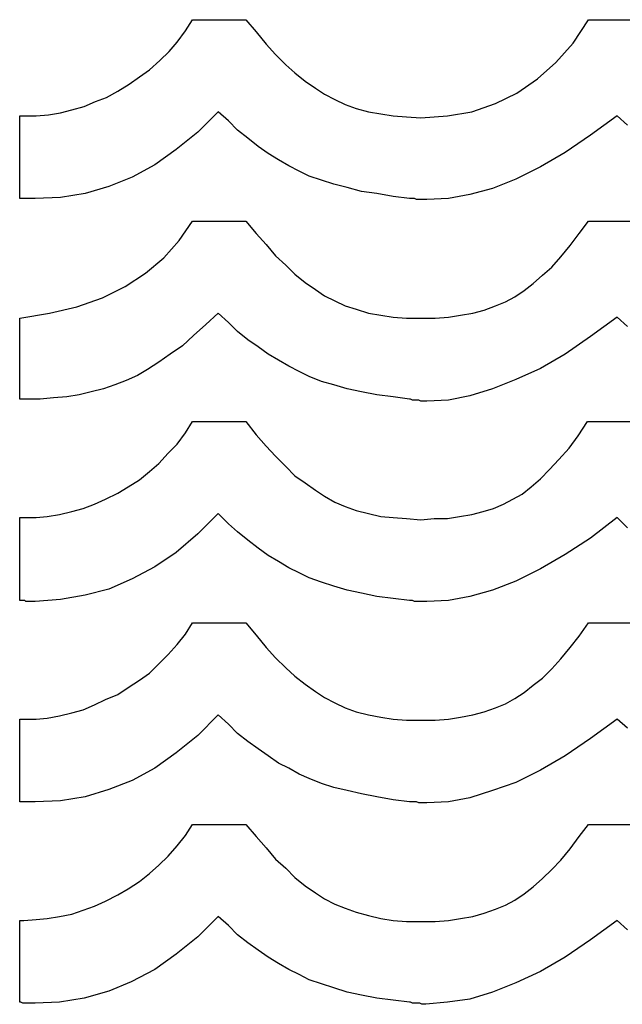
# Model space of a CAD drawing. Extents: x 0.2 to 23.8, y -0.5 to 2.
# Tile 3 of 7: x 8.2 to 9.4, y -0.3 to 1.6. Entities that reach past the tile are written whole.
import ezdxf

# ---------------------------------------------------------------- set-up
doc = ezdxf.new("R2010")
doc.units = 0

msp = doc.modelspace()

# ---------------------------------------------------------------- linework, layer by layer
at = {"color": 0}
for p, q in [((8.525391, 1.583984, 0.5), (8.539063, 1.605469, 0.5)), ((8.539063, 1.605469, 0.5), (8.640625, 1.605469, 0.5)), ((8.640625, 1.605469, 0.5), (8.660156, 1.582031, 0.5)), ((9.265625, 1.560547, 0.5), (9.294922, 1.605469, 0.5)), ((9.294922, 1.605469, 0.5), (9.394531, 1.605469, 0.5)), ((8.509766, 1.5625, 0.5), (8.525391, 1.583984, 0.5)), ((8.660156, 1.582031, 0.5), (8.679688, 1.558594, 0.5)), ((8.494141, 1.544922, 0.5), (8.509766, 1.5625, 0.5)), ((8.476563, 1.527344, 0.5), (8.494141, 1.544922, 0.5)), ((8.679688, 1.558594, 0.5), (8.697266, 1.539063, 0.5)), ((9.232422, 1.523438, 0.5), (9.265625, 1.560547, 0.5)), ((8.457031, 1.509766, 0.5), (8.476563, 1.527344, 0.5)), ((8.697266, 1.539063, 0.5), (8.716797, 1.519531, 0.5)), ((8.4375, 1.496094, 0.5), (8.457031, 1.509766, 0.5)), ((8.716797, 1.519531, 0.5), (8.734375, 1.503906, 0.5)), ((9.197266, 1.492188, 0.5), (9.232422, 1.523438, 0.5)), ((8.417969, 1.482422, 0.5), (8.4375, 1.496094, 0.5)), ((8.734375, 1.503906, 0.5), (8.753906, 1.488281, 0.5)), ((8.753906, 1.488281, 0.5), (8.773438, 1.474609, 0.5)), ((9.158203, 1.464844, 0.5), (9.197266, 1.492188, 0.5)), ((8.375, 1.457031, 0.5), (8.396484, 1.46875, 0.5)), ((8.396484, 1.46875, 0.5), (8.417969, 1.482422, 0.5)), ((8.773438, 1.474609, 0.5), (8.791016, 1.462891, 0.5)), ((8.332031, 1.439453, 0.5), (8.353516, 1.449219, 0.5)), ((8.353516, 1.449219, 0.5), (8.375, 1.457031, 0.5)), ((8.791016, 1.462891, 0.5), (8.810547, 1.453125, 0.5)), ((8.810547, 1.453125, 0.5), (8.830078, 1.443359, 0.5)), ((9.117188, 1.445313, 0.5), (9.158203, 1.464844, 0.5)), ((8.287109, 1.427734, 0.5), (8.308594, 1.433594, 0.5)), ((8.308594, 1.433594, 0.5), (8.332031, 1.439453, 0.5)), ((8.587891, 1.429688, 0.5), (8.548828, 1.390625, 0.5)), ((8.607422, 1.412109, 0.5), (8.587891, 1.429688, 0.5)), ((8.830078, 1.443359, 0.5), (8.851563, 1.435547, 0.5)), ((8.851563, 1.435547, 0.5), (8.875, 1.429688, 0.5)), ((8.875, 1.429688, 0.5), (8.898438, 1.425781, 0.5)), ((9.025391, 1.421875, 0.5), (9.072266, 1.429688, 0.5)), ((9.072266, 1.429688, 0.5), (9.117188, 1.445313, 0.5)), ((8.208984, 1.263672, 0.5), (8.208984, 1.421875, 0.5)), ((8.208984, 1.421875, 0.5), (8.210938, 1.421875, 0.5)), ((8.208984, 1.421875, 0.5), (8.208984, 1.421875, 0.5)), ((8.210938, 1.421875, 0.5), (8.212891, 1.421875, 0.5)), ((8.212891, 1.421875, 0.5), (8.214844, 1.421875, 0.5)), ((8.212891, 1.421875, 0.5), (8.212891, 1.421875, 0.5)), ((8.214844, 1.421875, 0.5), (8.214844, 1.421875, 0.5)), ((8.214844, 1.421875, 0.5), (8.216797, 1.421875, 0.5)), ((8.216797, 1.421875, 0.5), (8.21875, 1.421875, 0.5)), ((8.21875, 1.421875, 0.5), (8.240234, 1.421875, 0.5)), ((8.240234, 1.421875, 0.5), (8.263672, 1.423828, 0.5)), ((8.263672, 1.423828, 0.5), (8.287109, 1.427734, 0.5)), ((8.625, 1.394531, 0.5), (8.607422, 1.412109, 0.5)), ((8.898438, 1.425781, 0.5), (8.921875, 1.421875, 0.5)), ((8.921875, 1.421875, 0.5), (8.947266, 1.419922, 0.5)), ((8.947266, 1.419922, 0.5), (8.974609, 1.417969, 0.5)), ((8.974609, 1.417969, 0.5), (9.025391, 1.421875, 0.5)), ((9.349609, 1.421875, 0.5), (9.298828, 1.384766, 0.5)), ((9.369141, 1.404297, 0.5), (9.349609, 1.421875, 0.5)), ((8.644531, 1.378906, 0.5), (8.625, 1.394531, 0.5)), ((8.548828, 1.390625, 0.5), (8.507813, 1.357422, 0.5)), ((8.664063, 1.363281, 0.5), (8.644531, 1.378906, 0.5)), ((9.298828, 1.384766, 0.5), (9.25, 1.351563, 0.5)), ((8.507813, 1.357422, 0.5), (8.466797, 1.328125, 0.5)), ((8.683594, 1.349609, 0.5), (8.664063, 1.363281, 0.5)), ((8.703125, 1.337891, 0.5), (8.683594, 1.349609, 0.5)), ((8.722656, 1.326172, 0.5), (8.703125, 1.337891, 0.5)), ((9.25, 1.351563, 0.5), (9.203125, 1.324219, 0.5)), ((8.466797, 1.328125, 0.5), (8.423828, 1.304688, 0.5)), ((8.742188, 1.316406, 0.5), (8.722656, 1.326172, 0.5)), ((9.203125, 1.324219, 0.5), (9.15625, 1.300781, 0.5)), ((8.423828, 1.304688, 0.5), (8.378906, 1.287109, 0.5)), ((8.761719, 1.306641, 0.5), (8.742188, 1.316406, 0.5)), ((8.785156, 1.298828, 0.5), (8.761719, 1.306641, 0.5)), ((8.808594, 1.291016, 0.5), (8.785156, 1.298828, 0.5)), ((9.15625, 1.300781, 0.5), (9.111328, 1.283203, 0.5)), ((8.378906, 1.287109, 0.5), (8.333984, 1.273438, 0.5)), ((8.833984, 1.285156, 0.5), (8.808594, 1.291016, 0.5)), ((8.861328, 1.277344, 0.5), (8.833984, 1.285156, 0.5)), ((9.111328, 1.283203, 0.5), (9.068359, 1.271484, 0.5)), ((8.210938, 1.263672, 0.5), (8.208984, 1.263672, 0.5)), ((8.214844, 1.263672, 0.5), (8.210938, 1.263672, 0.5)), ((8.21875, 1.263672, 0.5), (8.214844, 1.263672, 0.5)), ((8.220703, 1.263672, 0.5), (8.21875, 1.263672, 0.5)), ((8.224609, 1.263672, 0.5), (8.220703, 1.263672, 0.5)), ((8.230469, 1.263672, 0.5), (8.224609, 1.263672, 0.5)), ((8.234375, 1.263672, 0.5), (8.230469, 1.263672, 0.5)), ((8.238281, 1.263672, 0.5), (8.234375, 1.263672, 0.5)), ((8.287109, 1.265625, 0.5), (8.238281, 1.263672, 0.5)), ((8.333984, 1.273438, 0.5), (8.287109, 1.265625, 0.5)), ((8.890625, 1.273438, 0.5), (8.861328, 1.277344, 0.5)), ((8.921875, 1.267578, 0.5), (8.890625, 1.273438, 0.5)), ((8.953125, 1.263672, 0.5), (8.921875, 1.267578, 0.5)), ((8.955078, 1.263672, 0.5), (8.953125, 1.263672, 0.5)), ((8.953125, 1.263672, 0.5), (8.953125, 1.263672, 0.5)), ((8.958984, 1.263672, 0.5), (8.955078, 1.263672, 0.5)), ((8.955078, 1.263672, 0.5), (8.955078, 1.263672, 0.5)), ((8.955078, 1.263672, 0.5), (8.955078, 1.263672, 0.5)), ((8.955078, 1.263672, 0.5), (8.955078, 1.263672, 0.5)), ((8.962891, 1.263672, 0.5), (8.958984, 1.263672, 0.5)), ((8.966797, 1.261719, 0.5), (8.962891, 1.263672, 0.5)), ((8.970703, 1.261719, 0.5), (8.966797, 1.261719, 0.5)), ((8.974609, 1.261719, 0.5), (8.970703, 1.261719, 0.5)), ((8.978516, 1.261719, 0.5), (8.974609, 1.261719, 0.5)), ((8.982422, 1.261719, 0.5), (8.978516, 1.261719, 0.5)), ((8.986328, 1.261719, 0.5), (8.982422, 1.261719, 0.5)), ((9.027344, 1.263672, 0.5), (8.986328, 1.261719, 0.5)), ((9.068359, 1.271484, 0.5), (9.027344, 1.263672, 0.5)), ((8.513672, 1.183594, 0.5), (8.539063, 1.220703, 0.5)), ((8.539063, 1.220703, 0.5), (8.640625, 1.220703, 0.5)), ((8.640625, 1.220703, 0.5), (8.660156, 1.197266, 0.5)), ((9.277344, 1.197266, 0.5), (9.294922, 1.220703, 0.5)), ((9.294922, 1.220703, 0.5), (9.400391, 1.220703, 0.5)), ((8.660156, 1.197266, 0.5), (8.679688, 1.175781, 0.5)), ((9.259766, 1.173828, 0.5), (9.277344, 1.197266, 0.5)), ((8.484375, 1.150391, 0.5), (8.513672, 1.183594, 0.5)), ((8.679688, 1.175781, 0.5), (8.697266, 1.154297, 0.5)), ((9.242188, 1.152344, 0.5), (9.259766, 1.173828, 0.5)), ((8.449219, 1.121094, 0.5), (8.484375, 1.150391, 0.5)), ((8.697266, 1.154297, 0.5), (8.716797, 1.136719, 0.5)), ((9.224609, 1.132813, 0.5), (9.242188, 1.152344, 0.5)), ((8.716797, 1.136719, 0.5), (8.734375, 1.119141, 0.5)), ((9.207031, 1.117188, 0.5), (9.224609, 1.132813, 0.5)), ((8.410156, 1.095703, 0.5), (8.449219, 1.121094, 0.5)), ((8.734375, 1.119141, 0.5), (8.753906, 1.103516, 0.5)), ((9.189453, 1.101563, 0.5), (9.207031, 1.117188, 0.5)), ((8.367188, 1.074219, 0.5), (8.410156, 1.095703, 0.5)), ((8.753906, 1.103516, 0.5), (8.773438, 1.089844, 0.5)), ((9.171875, 1.087891, 0.5), (9.189453, 1.101563, 0.5)), ((8.318359, 1.056641, 0.5), (8.367188, 1.074219, 0.5)), ((8.773438, 1.089844, 0.5), (8.791016, 1.078125, 0.5)), ((8.791016, 1.078125, 0.5), (8.810547, 1.068359, 0.5)), ((9.136719, 1.066406, 0.5), (9.154297, 1.076172, 0.5)), ((9.154297, 1.076172, 0.5), (9.171875, 1.087891, 0.5)), ((8.265625, 1.044922, 0.5), (8.318359, 1.056641, 0.5)), ((8.810547, 1.068359, 0.5), (8.830078, 1.058594, 0.5)), ((8.830078, 1.058594, 0.5), (8.851563, 1.052734, 0.5)), ((9.095703, 1.050781, 0.5), (9.117188, 1.058594, 0.5)), ((9.117188, 1.058594, 0.5), (9.136719, 1.066406, 0.5)), ((8.208984, 1.035156, 0.5), (8.265625, 1.044922, 0.5)), ((8.208984, 0.880859, 0.5), (8.208984, 1.035156, 0.5)), ((8.587891, 1.044922, 0.5), (8.564453, 1.023438, 0.5)), ((8.607422, 1.027344, 0.5), (8.587891, 1.044922, 0.5)), ((8.851563, 1.052734, 0.5), (8.875, 1.044922, 0.5)), ((8.875, 1.044922, 0.5), (8.898438, 1.041016, 0.5)), ((8.898438, 1.041016, 0.5), (8.921875, 1.037109, 0.5)), ((8.921875, 1.037109, 0.5), (8.947266, 1.035156, 0.5)), ((8.947266, 1.035156, 0.5), (8.974609, 1.035156, 0.5)), ((8.974609, 1.035156, 0.5), (9.001953, 1.035156, 0.5)), ((9.001953, 1.035156, 0.5), (9.027344, 1.037109, 0.5)), ((9.027344, 1.037109, 0.5), (9.050781, 1.041016, 0.5)), ((9.050781, 1.041016, 0.5), (9.074219, 1.044922, 0.5)), ((9.074219, 1.044922, 0.5), (9.095703, 1.050781, 0.5)), ((9.349609, 1.037109, 0.5), (9.298828, 1, 0.5)), ((9.369141, 1.019531, 0.5), (9.349609, 1.037109, 0.5)), ((8.564453, 1.023438, 0.5), (8.541016, 1.001953, 0.5)), ((8.625, 1.009766, 0.5), (8.607422, 1.027344, 0.5)), ((8.541016, 1.001953, 0.5), (8.519531, 0.982422, 0.5)), ((8.644531, 0.994141, 0.5), (8.625, 1.009766, 0.5)), ((9.298828, 1, 0.5), (9.25, 0.966797, 0.5)), ((8.519531, 0.982422, 0.5), (8.496094, 0.966797, 0.5)), ((8.664063, 0.980469, 0.5), (8.644531, 0.994141, 0.5)), ((8.683594, 0.966797, 0.5), (8.664063, 0.980469, 0.5)), ((8.496094, 0.966797, 0.5), (8.474609, 0.951172, 0.5)), ((8.703125, 0.955078, 0.5), (8.683594, 0.966797, 0.5)), ((9.25, 0.966797, 0.5), (9.203125, 0.939453, 0.5)), ((8.474609, 0.951172, 0.5), (8.453125, 0.9375, 0.5)), ((8.722656, 0.943359, 0.5), (8.703125, 0.955078, 0.5)), ((8.742188, 0.933594, 0.5), (8.722656, 0.943359, 0.5)), ((8.433594, 0.925781, 0.5), (8.412109, 0.916016, 0.5)), ((8.453125, 0.9375, 0.5), (8.433594, 0.925781, 0.5)), ((8.761719, 0.923828, 0.5), (8.742188, 0.933594, 0.5)), ((8.785156, 0.914063, 0.5), (8.761719, 0.923828, 0.5)), ((9.203125, 0.939453, 0.5), (9.15625, 0.917969, 0.5)), ((8.390625, 0.908203, 0.5), (8.369141, 0.900391, 0.5)), ((8.412109, 0.916016, 0.5), (8.390625, 0.908203, 0.5)), ((8.808594, 0.908203, 0.5), (8.785156, 0.914063, 0.5)), ((8.833984, 0.900391, 0.5), (8.808594, 0.908203, 0.5)), ((9.15625, 0.917969, 0.5), (9.111328, 0.900391, 0.5)), ((8.298828, 0.884766, 0.5), (8.273438, 0.882813, 0.5)), ((8.322266, 0.888672, 0.5), (8.298828, 0.884766, 0.5)), ((8.345703, 0.894531, 0.5), (8.322266, 0.888672, 0.5)), ((8.369141, 0.900391, 0.5), (8.345703, 0.894531, 0.5)), ((8.861328, 0.894531, 0.5), (8.833984, 0.900391, 0.5)), ((8.890625, 0.888672, 0.5), (8.861328, 0.894531, 0.5)), ((8.921875, 0.884766, 0.5), (8.890625, 0.888672, 0.5)), ((8.953125, 0.880859, 0.5), (8.921875, 0.884766, 0.5)), ((9.068359, 0.886719, 0.5), (9.027344, 0.878906, 0.5)), ((9.111328, 0.900391, 0.5), (9.068359, 0.886719, 0.5)), ((8.210938, 0.880859, 0.5), (8.208984, 0.880859, 0.5)), ((8.212891, 0.880859, 0.5), (8.210938, 0.880859, 0.5)), ((8.214844, 0.880859, 0.5), (8.212891, 0.880859, 0.5)), ((8.212891, 0.880859, 0.5), (8.212891, 0.880859, 0.5)), ((8.216797, 0.880859, 0.5), (8.214844, 0.880859, 0.5)), ((8.21875, 0.880859, 0.5), (8.216797, 0.880859, 0.5)), ((8.220703, 0.880859, 0.5), (8.21875, 0.880859, 0.5)), ((8.21875, 0.880859, 0.5), (8.21875, 0.880859, 0.5)), ((8.248047, 0.880859, 0.5), (8.220703, 0.880859, 0.5)), ((8.273438, 0.882813, 0.5), (8.248047, 0.880859, 0.5)), ((8.955078, 0.880859, 0.5), (8.953125, 0.880859, 0.5)), ((8.953125, 0.880859, 0.5), (8.953125, 0.880859, 0.5)), ((8.958984, 0.878906, 0.5), (8.955078, 0.880859, 0.5)), ((8.955078, 0.880859, 0.5), (8.955078, 0.880859, 0.5)), ((8.955078, 0.880859, 0.5), (8.955078, 0.880859, 0.5)), ((8.955078, 0.880859, 0.5), (8.955078, 0.880859, 0.5)), ((8.962891, 0.878906, 0.5), (8.958984, 0.878906, 0.5)), ((8.966797, 0.878906, 0.5), (8.962891, 0.878906, 0.5)), ((8.970703, 0.878906, 0.5), (8.966797, 0.878906, 0.5)), ((8.974609, 0.876953, 0.5), (8.970703, 0.878906, 0.5)), ((8.978516, 0.876953, 0.5), (8.974609, 0.876953, 0.5)), ((8.982422, 0.876953, 0.5), (8.978516, 0.876953, 0.5)), ((8.986328, 0.876953, 0.5), (8.982422, 0.876953, 0.5)), ((9.027344, 0.878906, 0.5), (8.986328, 0.876953, 0.5)), ((8.525391, 0.816406, 0.5), (8.539063, 0.837891, 0.5)), ((8.539063, 0.837891, 0.5), (8.640625, 0.837891, 0.5)), ((8.640625, 0.837891, 0.5), (8.660156, 0.8125, 0.5)), ((9.275391, 0.810547, 0.5), (9.292969, 0.837891, 0.5)), ((9.292969, 0.837891, 0.5), (9.400391, 0.837891, 0.5)), ((8.509766, 0.794922, 0.5), (8.525391, 0.816406, 0.5)), ((8.660156, 0.8125, 0.5), (8.679688, 0.791016, 0.5)), ((9.257813, 0.787109, 0.5), (9.275391, 0.810547, 0.5)), ((8.492188, 0.777344, 0.5), (8.509766, 0.794922, 0.5)), ((8.679688, 0.791016, 0.5), (8.697266, 0.771484, 0.5)), ((8.474609, 0.757813, 0.5), (8.492188, 0.777344, 0.5)), ((8.697266, 0.771484, 0.5), (8.716797, 0.751953, 0.5)), ((9.238281, 0.765625, 0.5), (9.257813, 0.787109, 0.5)), ((8.457031, 0.742188, 0.5), (8.474609, 0.757813, 0.5)), ((9.220703, 0.746094, 0.5), (9.238281, 0.765625, 0.5)), ((8.4375, 0.726563, 0.5), (8.457031, 0.742188, 0.5)), ((8.716797, 0.751953, 0.5), (8.734375, 0.734375, 0.5)), ((8.734375, 0.734375, 0.5), (8.753906, 0.720703, 0.5)), ((9.203125, 0.728516, 0.5), (9.220703, 0.746094, 0.5)), ((8.416016, 0.712891, 0.5), (8.4375, 0.726563, 0.5)), ((8.753906, 0.720703, 0.5), (8.773438, 0.707031, 0.5)), ((9.185547, 0.712891, 0.5), (9.203125, 0.728516, 0.5)), ((8.373047, 0.689453, 0.5), (8.396484, 0.701172, 0.5)), ((8.396484, 0.701172, 0.5), (8.416016, 0.712891, 0.5)), ((8.773438, 0.707031, 0.5), (8.791016, 0.695313, 0.5)), ((9.150391, 0.689453, 0.5), (9.167969, 0.699219, 0.5)), ((9.167969, 0.699219, 0.5), (9.185547, 0.712891, 0.5)), ((8.330078, 0.671875, 0.5), (8.351563, 0.679688, 0.5)), ((8.351563, 0.679688, 0.5), (8.373047, 0.689453, 0.5)), ((8.791016, 0.695313, 0.5), (8.810547, 0.683594, 0.5)), ((8.810547, 0.683594, 0.5), (8.830078, 0.675781, 0.5)), ((9.113281, 0.671875, 0.5), (9.132813, 0.679688, 0.5)), ((9.132813, 0.679688, 0.5), (9.150391, 0.689453, 0.5)), ((8.261719, 0.65625, 0.5), (8.285156, 0.660156, 0.5)), ((8.285156, 0.660156, 0.5), (8.308594, 0.666016, 0.5)), ((8.308594, 0.666016, 0.5), (8.330078, 0.671875, 0.5)), ((8.587891, 0.662109, 0.5), (8.548828, 0.623047, 0.5)), ((8.607422, 0.642578, 0.5), (8.587891, 0.662109, 0.5)), ((8.830078, 0.675781, 0.5), (8.851563, 0.667969, 0.5)), ((8.851563, 0.667969, 0.5), (8.875, 0.662109, 0.5)), ((8.875, 0.662109, 0.5), (8.898438, 0.65625, 0.5)), ((9.048828, 0.65625, 0.5), (9.072266, 0.660156, 0.5)), ((9.072266, 0.660156, 0.5), (9.09375, 0.666016, 0.5)), ((9.09375, 0.666016, 0.5), (9.113281, 0.671875, 0.5)), ((8.208984, 0.496094, 0.5), (8.208984, 0.654297, 0.5)), ((8.208984, 0.654297, 0.5), (8.210938, 0.654297, 0.5)), ((8.208984, 0.654297, 0.5), (8.208984, 0.654297, 0.5)), ((8.210938, 0.654297, 0.5), (8.210938, 0.654297, 0.5)), ((8.210938, 0.654297, 0.5), (8.212891, 0.654297, 0.5)), ((8.212891, 0.654297, 0.5), (8.212891, 0.654297, 0.5)), ((8.212891, 0.654297, 0.5), (8.214844, 0.654297, 0.5)), ((8.214844, 0.654297, 0.5), (8.216797, 0.654297, 0.5)), ((8.214844, 0.654297, 0.5), (8.214844, 0.654297, 0.5)), ((8.216797, 0.654297, 0.5), (8.240234, 0.654297, 0.5)), ((8.240234, 0.654297, 0.5), (8.261719, 0.65625, 0.5)), ((8.625, 0.626953, 0.5), (8.607422, 0.642578, 0.5)), ((8.898438, 0.65625, 0.5), (8.921875, 0.654297, 0.5)), ((8.921875, 0.654297, 0.5), (8.947266, 0.652344, 0.5)), ((8.947266, 0.652344, 0.5), (8.974609, 0.650391, 0.5)), ((8.974609, 0.650391, 0.5), (9, 0.652344, 0.5)), ((9, 0.652344, 0.5), (9.025391, 0.652344, 0.5)), ((9.025391, 0.652344, 0.5), (9.048828, 0.65625, 0.5)), ((9.349609, 0.654297, 0.5), (9.298828, 0.615234, 0.5)), ((9.369141, 0.634766, 0.5), (9.349609, 0.654297, 0.5)), ((8.548828, 0.623047, 0.5), (8.507813, 0.587891, 0.5)), ((8.644531, 0.611328, 0.5), (8.625, 0.626953, 0.5)), ((8.664063, 0.595703, 0.5), (8.644531, 0.611328, 0.5)), ((9.298828, 0.615234, 0.5), (9.25, 0.583984, 0.5)), ((8.507813, 0.587891, 0.5), (8.466797, 0.560547, 0.5)), ((8.683594, 0.582031, 0.5), (8.664063, 0.595703, 0.5)), ((9.25, 0.583984, 0.5), (9.203125, 0.556641, 0.5)), ((8.703125, 0.570313, 0.5), (8.683594, 0.582031, 0.5)), ((8.722656, 0.558594, 0.5), (8.703125, 0.570313, 0.5)), ((8.466797, 0.560547, 0.5), (8.423828, 0.537109, 0.5)), ((8.742188, 0.548828, 0.5), (8.722656, 0.558594, 0.5)), ((8.761719, 0.539063, 0.5), (8.742188, 0.548828, 0.5)), ((9.203125, 0.556641, 0.5), (9.15625, 0.533203, 0.5)), ((8.423828, 0.537109, 0.5), (8.378906, 0.517578, 0.5)), ((8.785156, 0.53125, 0.5), (8.761719, 0.539063, 0.5)), ((8.808594, 0.523438, 0.5), (8.785156, 0.53125, 0.5)), ((9.15625, 0.533203, 0.5), (9.111328, 0.515625, 0.5)), ((8.378906, 0.517578, 0.5), (8.333984, 0.505859, 0.5)), ((8.833984, 0.515625, 0.5), (8.808594, 0.523438, 0.5)), ((8.861328, 0.509766, 0.5), (8.833984, 0.515625, 0.5)), ((8.890625, 0.503906, 0.5), (8.861328, 0.509766, 0.5)), ((9.111328, 0.515625, 0.5), (9.068359, 0.503906, 0.5)), ((8.210938, 0.496094, 0.5), (8.208984, 0.496094, 0.5)), ((8.214844, 0.496094, 0.5), (8.210938, 0.496094, 0.5)), ((8.21875, 0.496094, 0.5), (8.214844, 0.496094, 0.5)), ((8.220703, 0.494141, 0.5), (8.21875, 0.496094, 0.5)), ((8.224609, 0.494141, 0.5), (8.220703, 0.494141, 0.5)), ((8.230469, 0.494141, 0.5), (8.224609, 0.494141, 0.5)), ((8.234375, 0.494141, 0.5), (8.230469, 0.494141, 0.5)), ((8.238281, 0.494141, 0.5), (8.234375, 0.494141, 0.5)), ((8.287109, 0.498047, 0.5), (8.238281, 0.494141, 0.5)), ((8.333984, 0.505859, 0.5), (8.287109, 0.498047, 0.5)), ((8.921875, 0.5, 0.5), (8.890625, 0.503906, 0.5)), ((8.953125, 0.496094, 0.5), (8.921875, 0.5, 0.5)), ((8.955078, 0.496094, 0.5), (8.953125, 0.496094, 0.5)), ((8.953125, 0.496094, 0.5), (8.953125, 0.496094, 0.5)), ((8.958984, 0.496094, 0.5), (8.955078, 0.496094, 0.5)), ((8.955078, 0.496094, 0.5), (8.955078, 0.496094, 0.5)), ((8.955078, 0.496094, 0.5), (8.955078, 0.496094, 0.5)), ((8.955078, 0.496094, 0.5), (8.955078, 0.496094, 0.5)), ((8.962891, 0.494141, 0.5), (8.958984, 0.496094, 0.5)), ((8.966797, 0.494141, 0.5), (8.962891, 0.494141, 0.5)), ((8.970703, 0.494141, 0.5), (8.966797, 0.494141, 0.5)), ((8.974609, 0.494141, 0.5), (8.970703, 0.494141, 0.5)), ((8.978516, 0.494141, 0.5), (8.974609, 0.494141, 0.5)), ((8.982422, 0.494141, 0.5), (8.978516, 0.494141, 0.5)), ((8.986328, 0.494141, 0.5), (8.982422, 0.494141, 0.5)), ((9.027344, 0.496094, 0.5), (8.986328, 0.494141, 0.5)), ((9.068359, 0.503906, 0.5), (9.027344, 0.496094, 0.5)), ((8.525391, 0.431641, 0.5), (8.539063, 0.453125, 0.5)), ((8.539063, 0.453125, 0.5), (8.640625, 0.453125, 0.5)), ((8.640625, 0.453125, 0.5), (8.660156, 0.429688, 0.5)), ((9.277344, 0.427734, 0.5), (9.294922, 0.453125, 0.5)), ((9.294922, 0.453125, 0.5), (9.400391, 0.453125, 0.5)), ((8.509766, 0.412109, 0.5), (8.525391, 0.431641, 0.5)), ((8.660156, 0.429688, 0.5), (8.679688, 0.40625, 0.5)), ((9.259766, 0.40625, 0.5), (9.277344, 0.427734, 0.5)), ((8.492188, 0.392578, 0.5), (8.509766, 0.412109, 0.5)), ((8.679688, 0.40625, 0.5), (8.697266, 0.386719, 0.5)), ((9.242188, 0.384766, 0.5), (9.259766, 0.40625, 0.5)), ((8.474609, 0.375, 0.5), (8.492188, 0.392578, 0.5)), ((8.697266, 0.386719, 0.5), (8.716797, 0.367188, 0.5)), ((9.224609, 0.365234, 0.5), (9.242188, 0.384766, 0.5)), ((8.4375, 0.34375, 0.5), (8.457031, 0.357422, 0.5)), ((8.457031, 0.357422, 0.5), (8.474609, 0.375, 0.5)), ((8.716797, 0.367188, 0.5), (8.734375, 0.351563, 0.5)), ((9.207031, 0.347656, 0.5), (9.224609, 0.365234, 0.5)), ((8.416016, 0.330078, 0.5), (8.4375, 0.34375, 0.5)), ((8.734375, 0.351563, 0.5), (8.753906, 0.335938, 0.5)), ((9.189453, 0.333984, 0.5), (9.207031, 0.347656, 0.5)), ((8.396484, 0.316406, 0.5), (8.416016, 0.330078, 0.5)), ((8.753906, 0.335938, 0.5), (8.773438, 0.322266, 0.5)), ((8.773438, 0.322266, 0.5), (8.791016, 0.310547, 0.5)), ((9.154297, 0.308594, 0.5), (9.171875, 0.320313, 0.5)), ((9.171875, 0.320313, 0.5), (9.189453, 0.333984, 0.5)), ((8.351563, 0.296875, 0.5), (8.373047, 0.306641, 0.5)), ((8.373047, 0.306641, 0.5), (8.396484, 0.316406, 0.5)), ((8.791016, 0.310547, 0.5), (8.810547, 0.300781, 0.5)), ((9.136719, 0.298828, 0.5), (9.154297, 0.308594, 0.5)), ((8.308594, 0.28125, 0.5), (8.330078, 0.287109, 0.5)), ((8.330078, 0.287109, 0.5), (8.351563, 0.296875, 0.5)), ((8.810547, 0.300781, 0.5), (8.830078, 0.291016, 0.5)), ((8.830078, 0.291016, 0.5), (8.851563, 0.283203, 0.5)), ((8.851563, 0.283203, 0.5), (8.875, 0.277344, 0.5)), ((9.074219, 0.277344, 0.5), (9.095703, 0.283203, 0.5)), ((9.095703, 0.283203, 0.5), (9.117188, 0.291016, 0.5)), ((9.117188, 0.291016, 0.5), (9.136719, 0.298828, 0.5)), ((8.208984, 0.111328, 0.5), (8.208984, 0.269531, 0.5)), ((8.208984, 0.269531, 0.5), (8.208984, 0.269531, 0.5)), ((8.208984, 0.269531, 0.5), (8.210938, 0.269531, 0.5)), ((8.210938, 0.269531, 0.5), (8.212891, 0.269531, 0.5)), ((8.210938, 0.269531, 0.5), (8.210938, 0.269531, 0.5)), ((8.212891, 0.269531, 0.5), (8.212891, 0.269531, 0.5)), ((8.212891, 0.269531, 0.5), (8.214844, 0.269531, 0.5)), ((8.214844, 0.269531, 0.5), (8.214844, 0.269531, 0.5)), ((8.214844, 0.269531, 0.5), (8.216797, 0.269531, 0.5)), ((8.216797, 0.269531, 0.5), (8.240234, 0.269531, 0.5)), ((8.240234, 0.269531, 0.5), (8.261719, 0.271484, 0.5)), ((8.261719, 0.271484, 0.5), (8.285156, 0.275391, 0.5)), ((8.285156, 0.275391, 0.5), (8.308594, 0.28125, 0.5)), ((8.587891, 0.277344, 0.5), (8.548828, 0.238281, 0.5)), ((8.607422, 0.259766, 0.5), (8.587891, 0.277344, 0.5)), ((8.875, 0.277344, 0.5), (8.898438, 0.273438, 0.5)), ((8.898438, 0.273438, 0.5), (8.921875, 0.269531, 0.5)), ((8.921875, 0.269531, 0.5), (8.947266, 0.267578, 0.5)), ((8.947266, 0.267578, 0.5), (8.974609, 0.267578, 0.5)), ((8.974609, 0.267578, 0.5), (9.001953, 0.267578, 0.5)), ((9.001953, 0.267578, 0.5), (9.027344, 0.269531, 0.5)), ((9.027344, 0.269531, 0.5), (9.050781, 0.273438, 0.5)), ((9.050781, 0.273438, 0.5), (9.074219, 0.277344, 0.5)), ((9.349609, 0.269531, 0.5), (9.298828, 0.232422, 0.5)), ((9.369141, 0.251953, 0.5), (9.349609, 0.269531, 0.5)), ((8.625, 0.242188, 0.5), (8.607422, 0.259766, 0.5)), ((8.548828, 0.238281, 0.5), (8.507813, 0.205078, 0.5)), ((8.644531, 0.226563, 0.5), (8.625, 0.242188, 0.5)), ((8.664063, 0.212891, 0.5), (8.644531, 0.226563, 0.5)), ((9.298828, 0.232422, 0.5), (9.25, 0.199219, 0.5)), ((8.683594, 0.199219, 0.5), (8.664063, 0.212891, 0.5)), ((8.507813, 0.205078, 0.5), (8.466797, 0.175781, 0.5)), ((8.703125, 0.185547, 0.5), (8.683594, 0.199219, 0.5)), ((9.25, 0.199219, 0.5), (9.203125, 0.171875, 0.5)), ((8.466797, 0.175781, 0.5), (8.423828, 0.152344, 0.5)), ((8.722656, 0.175781, 0.5), (8.703125, 0.185547, 0.5)), ((8.742188, 0.164063, 0.5), (8.722656, 0.175781, 0.5)), ((9.203125, 0.171875, 0.5), (9.15625, 0.148438, 0.5)), ((8.423828, 0.152344, 0.5), (8.378906, 0.134766, 0.5)), ((8.761719, 0.15625, 0.5), (8.742188, 0.164063, 0.5)), ((8.785156, 0.146484, 0.5), (8.761719, 0.15625, 0.5)), ((8.378906, 0.134766, 0.5), (8.333984, 0.121094, 0.5)), ((8.808594, 0.138672, 0.5), (8.785156, 0.146484, 0.5)), ((8.833984, 0.132813, 0.5), (8.808594, 0.138672, 0.5)), ((8.861328, 0.126953, 0.5), (8.833984, 0.132813, 0.5)), ((9.111328, 0.132813, 0.5), (9.068359, 0.119141, 0.5)), ((9.15625, 0.148438, 0.5), (9.111328, 0.132813, 0.5)), ((8.287109, 0.113281, 0.5), (8.238281, 0.111328, 0.5)), ((8.333984, 0.121094, 0.5), (8.287109, 0.113281, 0.5)), ((8.890625, 0.121094, 0.5), (8.861328, 0.126953, 0.5)), ((8.921875, 0.115234, 0.5), (8.890625, 0.121094, 0.5)), ((8.953125, 0.111328, 0.5), (8.921875, 0.115234, 0.5)), ((9.068359, 0.119141, 0.5), (9.027344, 0.111328, 0.5)), ((8.210938, 0.111328, 0.5), (8.208984, 0.111328, 0.5)), ((8.214844, 0.111328, 0.5), (8.210938, 0.111328, 0.5)), ((8.21875, 0.111328, 0.5), (8.214844, 0.111328, 0.5)), ((8.220703, 0.111328, 0.5), (8.21875, 0.111328, 0.5)), ((8.224609, 0.111328, 0.5), (8.220703, 0.111328, 0.5)), ((8.230469, 0.111328, 0.5), (8.224609, 0.111328, 0.5)), ((8.234375, 0.111328, 0.5), (8.230469, 0.111328, 0.5)), ((8.238281, 0.111328, 0.5), (8.234375, 0.111328, 0.5)), ((8.955078, 0.111328, 0.5), (8.953125, 0.111328, 0.5)), ((8.953125, 0.111328, 0.5), (8.953125, 0.111328, 0.5)), ((8.958984, 0.111328, 0.5), (8.955078, 0.111328, 0.5)), ((8.955078, 0.111328, 0.5), (8.955078, 0.111328, 0.5)), ((8.955078, 0.111328, 0.5), (8.955078, 0.111328, 0.5)), ((8.955078, 0.111328, 0.5), (8.955078, 0.111328, 0.5)), ((8.962891, 0.111328, 0.5), (8.958984, 0.111328, 0.5)), ((8.966797, 0.111328, 0.5), (8.962891, 0.111328, 0.5)), ((8.970703, 0.109375, 0.5), (8.966797, 0.111328, 0.5)), ((8.974609, 0.109375, 0.5), (8.970703, 0.109375, 0.5)), ((8.978516, 0.109375, 0.5), (8.974609, 0.109375, 0.5)), ((8.982422, 0.109375, 0.5), (8.978516, 0.109375, 0.5)), ((8.986328, 0.109375, 0.5), (8.982422, 0.109375, 0.5)), ((9.027344, 0.111328, 0.5), (8.986328, 0.109375, 0.5)), ((8.525391, 0.046875, 0.5), (8.539063, 0.068359, 0.5)), ((8.539063, 0.068359, 0.5), (8.640625, 0.068359, 0.5)), ((8.640625, 0.068359, 0.5), (8.660156, 0.044922, 0.5)), ((9.277344, 0.044922, 0.5), (9.294922, 0.068359, 0.5)), ((9.294922, 0.068359, 0.5), (9.402344, 0.068359, 0.5)), ((8.509766, 0.027344, 0.5), (8.525391, 0.046875, 0.5)), ((8.660156, 0.044922, 0.5), (8.679688, 0.023438, 0.5)), ((9.259766, 0.021484, 0.5), (9.277344, 0.044922, 0.5)), ((8.492188, 0.007813, 0.5), (8.509766, 0.027344, 0.5)), ((8.679688, 0.023438, 0.5), (8.697266, 0.001953, 0.5)), ((9.242188, 0, 0.5), (9.259766, 0.021484, 0.5)), ((8.474609, -0.009766, 0.5), (8.492188, 0.007813, 0.5)), ((8.697266, 0.001953, 0.5), (8.716797, -0.015625, 0.5)), ((9.224609, -0.017578, 0.5), (9.242188, 0, 0.5)), ((8.457031, -0.025391, 0.5), (8.474609, -0.009766, 0.5)), ((8.716797, -0.015625, 0.5), (8.734375, -0.033203, 0.5)), ((9.207031, -0.035156, 0.5), (9.224609, -0.017578, 0.5)), ((8.4375, -0.041016, 0.5), (8.457031, -0.025391, 0.5)), ((8.734375, -0.033203, 0.5), (8.753906, -0.048828, 0.5)), ((9.189453, -0.050781, 0.5), (9.207031, -0.035156, 0.5)), ((8.396484, -0.066406, 0.5), (8.416016, -0.054688, 0.5)), ((8.416016, -0.054688, 0.5), (8.4375, -0.041016, 0.5)), ((8.753906, -0.048828, 0.5), (8.773438, -0.0625, 0.5)), ((9.171875, -0.064453, 0.5), (9.189453, -0.050781, 0.5)), ((8.373047, -0.078125, 0.5), (8.396484, -0.066406, 0.5)), ((8.773438, -0.0625, 0.5), (8.791016, -0.074219, 0.5)), ((8.791016, -0.074219, 0.5), (8.810547, -0.083984, 0.5)), ((9.154297, -0.076172, 0.5), (9.171875, -0.064453, 0.5)), ((8.330078, -0.095703, 0.5), (8.351563, -0.087891, 0.5)), ((8.351563, -0.087891, 0.5), (8.373047, -0.078125, 0.5)), ((8.810547, -0.083984, 0.5), (8.830078, -0.091797, 0.5)), ((8.830078, -0.091797, 0.5), (8.851563, -0.099609, 0.5)), ((9.095703, -0.101563, 0.5), (9.117188, -0.09375, 0.5)), ((9.117188, -0.09375, 0.5), (9.136719, -0.085938, 0.5)), ((9.136719, -0.085938, 0.5), (9.154297, -0.076172, 0.5)), ((8.240234, -0.113281, 0.5), (8.261719, -0.111328, 0.5)), ((8.261719, -0.111328, 0.5), (8.285156, -0.107422, 0.5)), ((8.285156, -0.107422, 0.5), (8.308594, -0.103516, 0.5)), ((8.308594, -0.103516, 0.5), (8.330078, -0.095703, 0.5)), ((8.587891, -0.107422, 0.5), (8.548828, -0.146484, 0.5)), ((8.607422, -0.125, 0.5), (8.587891, -0.107422, 0.5)), ((8.851563, -0.099609, 0.5), (8.875, -0.105469, 0.5)), ((8.875, -0.105469, 0.5), (8.898438, -0.111328, 0.5)), ((8.898438, -0.111328, 0.5), (8.921875, -0.115234, 0.5)), ((9.027344, -0.115234, 0.5), (9.050781, -0.111328, 0.5)), ((9.050781, -0.111328, 0.5), (9.074219, -0.107422, 0.5)), ((9.074219, -0.107422, 0.5), (9.095703, -0.101563, 0.5)), ((8.208984, -0.271484, 0.5), (8.208984, -0.115234, 0.5)), ((8.208984, -0.115234, 0.5), (8.208984, -0.115234, 0.5)), ((8.208984, -0.115234, 0.5), (8.210938, -0.115234, 0.5)), ((8.210938, -0.115234, 0.5), (8.210938, -0.115234, 0.5)), ((8.210938, -0.115234, 0.5), (8.212891, -0.115234, 0.5)), ((8.212891, -0.115234, 0.5), (8.212891, -0.115234, 0.5)), ((8.212891, -0.115234, 0.5), (8.214844, -0.115234, 0.5)), ((8.214844, -0.115234, 0.5), (8.216797, -0.115234, 0.5)), ((8.214844, -0.115234, 0.5), (8.214844, -0.115234, 0.5)), ((8.216797, -0.115234, 0.5), (8.240234, -0.113281, 0.5)), ((8.625, -0.142578, 0.5), (8.607422, -0.125, 0.5)), ((8.921875, -0.115234, 0.5), (8.947266, -0.117188, 0.5)), ((8.947266, -0.117188, 0.5), (8.974609, -0.117188, 0.5)), ((8.974609, -0.117188, 0.5), (9.001953, -0.117188, 0.5)), ((9.001953, -0.117188, 0.5), (9.027344, -0.115234, 0.5)), ((9.349609, -0.115234, 0.5), (9.298828, -0.152344, 0.5)), ((9.369141, -0.132813, 0.5), (9.349609, -0.115234, 0.5)), ((8.548828, -0.146484, 0.5), (8.507813, -0.179688, 0.5)), ((8.644531, -0.158203, 0.5), (8.625, -0.142578, 0.5)), ((8.664063, -0.171875, 0.5), (8.644531, -0.158203, 0.5)), ((9.298828, -0.152344, 0.5), (9.25, -0.185547, 0.5)), ((8.507813, -0.179688, 0.5), (8.466797, -0.208984, 0.5)), ((8.683594, -0.185547, 0.5), (8.664063, -0.171875, 0.5)), ((8.703125, -0.197266, 0.5), (8.683594, -0.185547, 0.5)), ((9.25, -0.185547, 0.5), (9.203125, -0.212891, 0.5)), ((8.722656, -0.208984, 0.5), (8.703125, -0.197266, 0.5)), ((8.466797, -0.208984, 0.5), (8.421875, -0.232422, 0.5)), ((8.742188, -0.21875, 0.5), (8.722656, -0.208984, 0.5)), ((8.761719, -0.228516, 0.5), (8.742188, -0.21875, 0.5)), ((9.203125, -0.212891, 0.5), (9.15625, -0.234375, 0.5)), ((8.421875, -0.232422, 0.5), (8.378906, -0.25, 0.5)), ((8.785156, -0.236328, 0.5), (8.761719, -0.228516, 0.5)), ((8.808594, -0.244141, 0.5), (8.785156, -0.236328, 0.5)), ((8.833984, -0.251953, 0.5), (8.808594, -0.244141, 0.5)), ((9.15625, -0.234375, 0.5), (9.111328, -0.251953, 0.5)), ((8.378906, -0.25, 0.5), (8.332031, -0.263672, 0.5)), ((8.861328, -0.257813, 0.5), (8.833984, -0.251953, 0.5)), ((8.890625, -0.263672, 0.5), (8.861328, -0.257813, 0.5)), ((9.111328, -0.251953, 0.5), (9.068359, -0.265625, 0.5)), ((8.210938, -0.271484, 0.5), (8.208984, -0.271484, 0.5)), ((8.214844, -0.273438, 0.5), (8.210938, -0.271484, 0.5)), ((8.21875, -0.273438, 0.5), (8.214844, -0.273438, 0.5)), ((8.220703, -0.273438, 0.5), (8.21875, -0.273438, 0.5)), ((8.224609, -0.273438, 0.5), (8.220703, -0.273438, 0.5)), ((8.228516, -0.273438, 0.5), (8.224609, -0.273438, 0.5)), ((8.232422, -0.273438, 0.5), (8.228516, -0.273438, 0.5)), ((8.238281, -0.273438, 0.5), (8.232422, -0.273438, 0.5)), ((8.285156, -0.271484, 0.5), (8.238281, -0.273438, 0.5)), ((8.332031, -0.263672, 0.5), (8.285156, -0.271484, 0.5)), ((8.921875, -0.267578, 0.5), (8.890625, -0.263672, 0.5)), ((8.953125, -0.271484, 0.5), (8.921875, -0.267578, 0.5)), ((8.955078, -0.271484, 0.5), (8.953125, -0.271484, 0.5)), ((8.953125, -0.271484, 0.5), (8.953125, -0.271484, 0.5)), ((8.955078, -0.271484, 0.5), (8.955078, -0.271484, 0.5)), ((8.955078, -0.271484, 0.5), (8.955078, -0.271484, 0.5)), ((8.958984, -0.273438, 0.5), (8.955078, -0.271484, 0.5)), ((8.955078, -0.271484, 0.5), (8.955078, -0.271484, 0.5)), ((8.962891, -0.273438, 0.5), (8.958984, -0.273438, 0.5)), ((8.964844, -0.273438, 0.5), (8.962891, -0.273438, 0.5)), ((8.96875, -0.273438, 0.5), (8.964844, -0.273438, 0.5)), ((8.972656, -0.273438, 0.5), (8.96875, -0.273438, 0.5)), ((8.976563, -0.275391, 0.5), (8.972656, -0.273438, 0.5)), ((8.980469, -0.275391, 0.5), (8.976563, -0.275391, 0.5)), ((8.984375, -0.275391, 0.5), (8.980469, -0.275391, 0.5)), ((9.025391, -0.271484, 0.5), (8.984375, -0.275391, 0.5)), ((9.068359, -0.265625, 0.5), (9.025391, -0.271484, 0.5))]:
    msp.add_line(p, q, dxfattribs=at)

doc.saveas('drawing.dxf')
